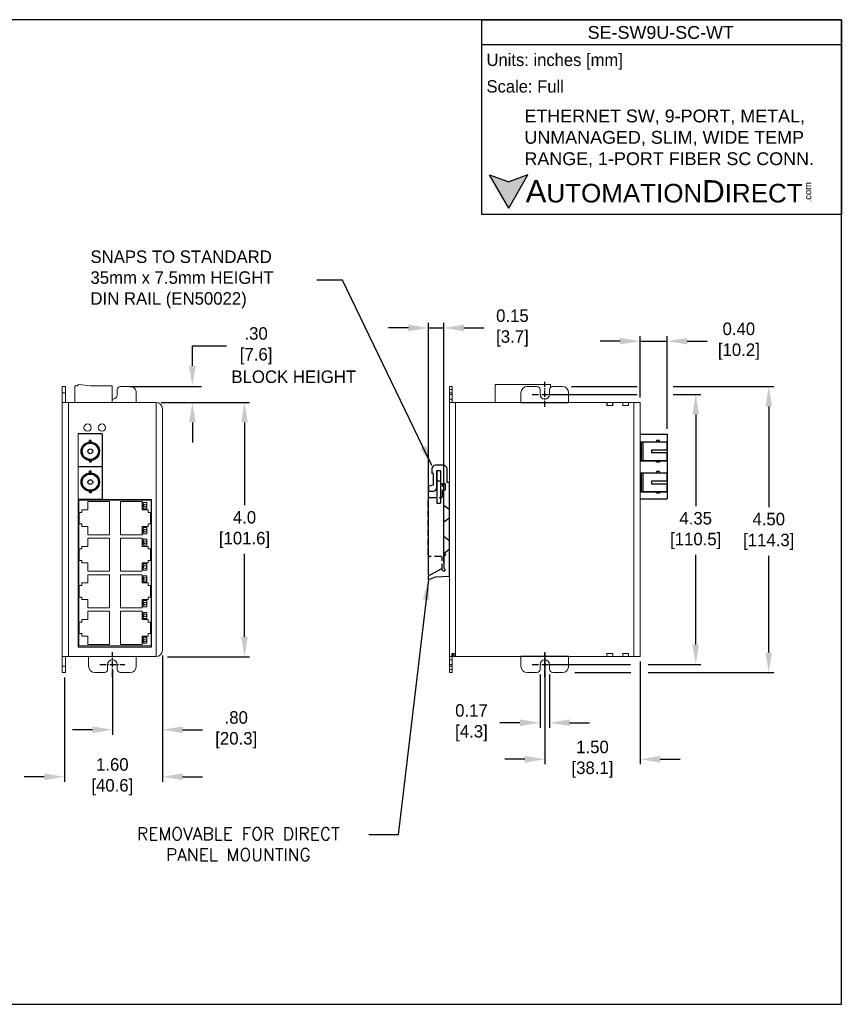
# Model space of a CAD drawing. Header units: inches. Extents: x 0 to 280, y 0 to 197.
# Tile 2 of 2: x 115 to 280, y 0 to 197. Entities that reach past the tile are written whole.
import ezdxf

# ---------------------------------------------------------------- set-up
doc = ezdxf.new("R2010")
doc.units = ezdxf.units.IN
doc.header["$MEASUREMENT"] = 0
doc.linetypes.add('CENTER', pattern=[2, 1.25, -0.25, 0.25, -0.25])
doc.linetypes.add('HIDDEN', pattern=[1.905, 1.27, -0.635])
for name, color, linetype in [('Center', 40, 'CENTER'), ('Dimensions', 140, 'Continuous'), ('Hidden', 102, 'HIDDEN'), ('Text', 140, 'Continuous')]:
    doc.layers.add(name, color=color, linetype=linetype)
doc.styles.add('\\M+2ABAC\\M+2A6A11', font='txt')
doc.dimstyles.new('ISO-25', dxfattribs={"dimtxt": 2.5, "dimasz": 2.5, "dimexe": 1.25, "dimexo": 0.625, "dimtad": 1, "dimtxsty": 'Standard', "dimcen": 2.5, "dimadec": 0, "dimazin": 0, "dimtfac": 1, "dimtmove": 0, "dimatfit": 3, "dimfxl": 0, "dimarcsym": 0})
doc.dimstyles.get("Standard").update_dxf_attribs({"dimtxt": 2.5, "dimasz": 4, "dimexe": 1, "dimexo": 1, "dimgap": 1.524, "dimtad": 0, "dimtih": 1, "dimtoh": 1, "dimlfac": 2, "dimzin": 0, "dimdsep": 46, "dimtxsty": 'Standard', "dimcen": 2.5, "dimadec": 0, "dimazin": 0, "dimtfac": 1, "dimtmove": 0, "dimatfit": 3, "dimfxl": 0, "dimtolj": 1, "dimtzin": 0, "dimarcsym": 0})

# ---------------------------------------------------------------- blocks, each defined once
blk = doc.blocks.new('*D18')
at = {"layer": 'Defpoints', "color": 0}
for p in [(223.92, 123.43), (224.56, 66.28), (264.28, 66.28)]:
    blk.add_point(p, dxfattribs=at)
at = {"layer": 'Dimensions', "color": 0, "lineweight": -2}
for p, q in [((224.92, 123.43), (237.97, 123.43)), ((245.18, 123.43), (265.28, 123.43)), ((264.28, 119.43), (264.28, 99.33)), ((264.28, 70.28), (264.28, 89.62)), ((225.56, 66.28), (236.75, 66.28)), ((240.19, 66.28), (265.28, 66.28))]:
    blk.add_line(p, q, dxfattribs=at)
at = {"layer": 'Dimensions', "color": 0}
for points in [[(263.62, 119.43), (264.95, 119.43), (264.28, 123.43)], [(263.62, 70.28), (264.95, 70.28), (264.28, 66.28)]]:
    blk.add_solid(points, dxfattribs=at)
at = {"layer": 'Dimensions', "color": 0, "insert": (264.28, 94.48), "char_height": 2.5, "attachment_point": 5}
blk.add_mtext('4.50\\P[114.3]', dxfattribs=at)
blk = doc.blocks.new('*D19')
at = {"layer": 'Defpoints', "color": 0}
for p in [(141.95, 120.26), (143.2, 69.44), (159.58, 69.44)]:
    blk.add_point(p, dxfattribs=at)
at = {"layer": 'Dimensions', "color": 0, "lineweight": -2}
for p, q in [((142.95, 120.26), (160.58, 120.26)), ((159.58, 116.26), (159.58, 99.7)), ((159.58, 73.44), (159.58, 89.99)), ((144.2, 69.44), (160.58, 69.44))]:
    blk.add_line(p, q, dxfattribs=at)
at = {"layer": 'Dimensions', "color": 0}
for points in [[(158.91, 116.26), (160.25, 116.26), (159.58, 120.26)], [(158.91, 73.44), (160.25, 73.44), (159.58, 69.44)]]:
    blk.add_solid(points, dxfattribs=at)
at = {"layer": 'Dimensions', "color": 0, "insert": (159.58, 94.84), "char_height": 2.5, "attachment_point": 5}
blk.add_mtext('4.0\\P[101.6]', dxfattribs=at)
blk = doc.blocks.new('*D20')
at = {"layer": 'Defpoints', "color": 0}
for p in [(143.2, 70.71), (133.2, 67.86), (143.2, 54.85)]:
    blk.add_point(p, dxfattribs=at)
at = {"layer": 'Dimensions', "color": 0, "lineweight": -2}
for p, q in [((143.2, 69.71), (143.2, 53.85)), ((133.2, 66.86), (133.2, 53.85)), ((129.2, 54.85), (125.2, 54.85)), ((147.2, 54.85), (151.2, 54.85))]:
    blk.add_line(p, q, dxfattribs=at)
at = {"layer": 'Dimensions', "color": 0}
for points in [[(129.2, 55.52), (129.2, 54.19), (133.2, 54.85)], [(147.2, 55.52), (147.2, 54.19), (143.2, 54.85)]]:
    blk.add_solid(points, dxfattribs=at)
at = {"layer": 'Dimensions', "color": 0, "insert": (157.93, 54.85), "char_height": 2.5, "attachment_point": 5}
blk.add_mtext('.80\\P[20.3]', dxfattribs=at)
blk = doc.blocks.new('*D21')
at = {"layer": 'Defpoints', "color": 0}
for p in [(143.2, 70.71), (123.6, 66.27), (143.2, 45.46)]:
    blk.add_point(p, dxfattribs=at)
at = {"layer": 'Dimensions', "color": 0, "lineweight": -2}
for p, q in [((143.2, 69.71), (143.2, 44.46)), ((123.6, 65.27), (123.6, 44.46)), ((119.6, 45.46), (115.6, 45.46)), ((147.2, 45.46), (151.2, 45.46))]:
    blk.add_line(p, q, dxfattribs=at)
at = {"layer": 'Dimensions', "color": 0}
for points in [[(119.6, 46.13), (119.6, 44.79), (123.6, 45.46)], [(147.2, 46.13), (147.2, 44.79), (143.2, 45.46)]]:
    blk.add_solid(points, dxfattribs=at)
at = {"layer": 'Dimensions', "color": 0, "insert": (133.18, 45.46), "char_height": 2.5, "attachment_point": 5}
blk.add_mtext('1.60\\P[40.6]', dxfattribs=at)
blk = doc.blocks.new('*D22')
at = {"layer": 'Defpoints', "color": 0}
for p in [(218.6, 66.92), (220.51, 66.92), (220.51, 56.25)]:
    blk.add_point(p, dxfattribs=at)
at = {"layer": 'Dimensions', "color": 0, "lineweight": -2}
for p, q in [((218.6, 65.92), (218.6, 55.25)), ((220.51, 65.92), (220.51, 55.25)), ((214.6, 56.25), (210.6, 56.25)), ((224.51, 56.25), (228.51, 56.25))]:
    blk.add_line(p, q, dxfattribs=at)
at = {"layer": 'Dimensions', "color": 0}
for points in [[(214.6, 56.92), (214.6, 55.59), (218.6, 56.25)], [(224.51, 56.92), (224.51, 55.59), (220.51, 56.25)]]:
    blk.add_solid(points, dxfattribs=at)
at = {"layer": 'Dimensions', "color": 0, "insert": (204.91, 56.25), "char_height": 2.5, "attachment_point": 5}
blk.add_mtext('0.17\\P[4.3]', dxfattribs=at)
blk = doc.blocks.new('*D23')
at = {"layer": 'Defpoints', "color": 0}
for p in [(219.55, 121.85), (219.55, 67.87), (249.69, 67.87)]:
    blk.add_point(p, dxfattribs=at)
at = {"layer": 'Dimensions', "color": 0, "lineweight": -2}
for p, q in [((220.55, 121.85), (237.97, 121.85)), ((245.18, 121.85), (250.69, 121.85)), ((249.69, 117.85), (249.69, 99.51)), ((249.69, 71.87), (249.69, 89.79)), ((220.55, 67.87), (236.69, 67.87)), ((240.19, 67.87), (250.69, 67.87))]:
    blk.add_line(p, q, dxfattribs=at)
at = {"layer": 'Dimensions', "color": 0}
for points in [[(249.03, 117.85), (250.36, 117.85), (249.69, 121.85)], [(249.03, 71.87), (250.36, 71.87), (249.69, 67.87)]]:
    blk.add_solid(points, dxfattribs=at)
at = {"layer": 'Dimensions', "color": 0, "insert": (249.69, 94.65), "char_height": 2.5, "attachment_point": 5}
blk.add_mtext('4.35\\P[110.5]', dxfattribs=at)
blk = doc.blocks.new('*D24')
at = {"layer": 'Defpoints', "color": 0}
for p in [(219.55, 71.06), (238.6, 69.47), (219.55, 48.96)]:
    blk.add_point(p, dxfattribs=at)
at = {"layer": 'Dimensions', "color": 0, "lineweight": -2}
for p, q in [((219.55, 70.06), (219.55, 47.96)), ((238.6, 68.47), (238.6, 47.96)), ((215.55, 48.96), (211.55, 48.96)), ((242.6, 48.96), (246.6, 48.96))]:
    blk.add_line(p, q, dxfattribs=at)
at = {"layer": 'Dimensions', "color": 0}
for points in [[(215.55, 49.63), (215.55, 48.29), (219.55, 48.96)], [(242.6, 49.63), (242.6, 48.29), (238.6, 48.96)]]:
    blk.add_solid(points, dxfattribs=at)
at = {"layer": 'Dimensions', "color": 0, "insert": (229.08, 48.96), "char_height": 2.5, "attachment_point": 5}
blk.add_mtext('1.50\\P[38.1]', dxfattribs=at)
blk = doc.blocks.new('*D26')
at = {"layer": 'Defpoints', "color": 0}
for p in [(244, 132.49), (238.6, 120.26), (244, 113.94, -557.98)]:
    blk.add_point(p, dxfattribs=at)
at = {"layer": 'Dimensions', "color": 0, "lineweight": -2}
for p, q in [((234.6, 132.49), (230.6, 132.49)), ((238.6, 121.26), (238.6, 133.49)), ((238.6, 132.49), (244, 132.49)), ((244, 114.94), (244, 133.49)), ((248, 132.49), (252, 132.49))]:
    blk.add_line(p, q, dxfattribs=at)
at = {"layer": 'Dimensions', "color": 0}
for points in [[(234.6, 133.16), (234.6, 131.83), (238.6, 132.49)], [(248, 133.16), (248, 131.83), (244, 132.49)]]:
    blk.add_solid(points, dxfattribs=at)
at = {"layer": 'Dimensions', "color": 0, "insert": (258.31, 132.49), "char_height": 2.5, "attachment_point": 5}
blk.add_mtext('\\A1;0.40 \\P[10.2] ', dxfattribs=at)
blk = doc.blocks.new('*D28')
at = {"layer": 'Defpoints', "color": 0}
for p in [(196.31, 135.12), (199.4, 87.11), (196.31, 84.82)]:
    blk.add_point(p, dxfattribs=at)
at = {"layer": 'Dimensions', "color": 0, "lineweight": -2}
for p, q in [((196.31, 85.82), (196.31, 136.12)), ((199.4, 88.11), (199.4, 136.12)), ((192.31, 135.12), (188.31, 135.12)), ((196.31, 135.12), (199.4, 135.12)), ((203.4, 135.12), (207.4, 135.12))]:
    blk.add_line(p, q, dxfattribs=at)
at = {"layer": 'Dimensions', "color": 0}
for points in [[(192.31, 135.79), (192.31, 134.45), (196.31, 135.12)], [(203.4, 135.79), (203.4, 134.45), (199.4, 135.12)]]:
    blk.add_solid(points, dxfattribs=at)
at = {"layer": 'Dimensions', "color": 0, "insert": (213.09, 135.12), "char_height": 2.5, "attachment_point": 5}
blk.add_mtext('\\A1;0.15\\P[3.7]', dxfattribs=at)

msp = doc.modelspace()

# ---------------------------------------------------------------- hatches: boundary and pattern name
at = {"layer": 'Text'}
msp.add_hatch(color=256, dxfattribs=at).paths.add_polyline_path([(216.1776, 165.7086), (212.3539, 164.3169), (208.5303, 165.7086), (212.3539, 159.0858)])

# ---------------------------------------------------------------- linework, layer by layer
at = {"color": 7, "linetype": 'Continuous', "lineweight": 15}
for p, q in [((123.8451, 123.4326), (123.1951, 123.4326)), ((123.1951, 122.1626), (123.1951, 123.4326)), ((123.8451, 122.1626), (123.1951, 122.1626)), ((123.1951, 120.2576), (123.1951, 122.1626)), ((123.8451, 122.1626), (123.8451, 123.4326)), ((123.8451, 120.2576), (123.8451, 122.1626)), ((125.6951, 123.5657), (125.6951, 120.2576)), ((126.1889, 123.5657), (125.6951, 123.5657)), ((126.4369, 123.8137), (126.1889, 123.5657)), ((128.7982, 123.5657), (126.4369, 123.8137)), ((133.1451, 123.5657), (128.7982, 123.5657)), ((129.5433, 123.5807), (129.5433, 123.5657)), ((129.5433, 123.5807), (132.4, 123.5807)), ((132.4, 123.5807), (132.4, 123.5657)), ((133.1451, 120.2576), (133.1451, 123.5657)), ((134.158, 121.8454), (134.158, 122.7979)), ((134.793, 123.4329), (136.6979, 123.4331)), ((137.968, 122.1631), (137.968, 120.2576)), ((201.0815, 123.4331), (200.5015, 123.4331)), ((200.5015, 122.1631), (200.5015, 123.4331)), ((201.0815, 122.1631), (200.5015, 122.1631)), ((200.5015, 120.2576), (200.5015, 122.1631)), ((201.0815, 122.1631), (201.0815, 123.4331)), ((201.0815, 120.2576), (201.0815, 122.1631)), ((220.687, 123.8137), (209.612, 123.8137)), ((209.612, 123.8137), (209.612, 123.5657)), ((209.612, 123.5657), (209.612, 120.2576)), ((214.789, 122.1626), (214.789, 120.2576)), ((217.964, 123.4326), (216.059, 123.4326)), ((218.599, 121.8451), (218.599, 122.7976)), ((220.504, 122.7976), (220.504, 121.8451)), ((220.687, 123.8137), (220.687, 123.5657)), ((220.687, 123.5657), (220.687, 123.2436)), ((223.044, 123.4326), (221.139, 123.4326)), ((224.314, 120.2576), (224.314, 122.1626)), ((123.1842, 119.6226), (123.1842, 120.2576)), ((123.1842, 120.2576), (123.1951, 120.2576)), ((123.1951, 69.4576), (123.1951, 120.2576)), ((123.1951, 120.2576), (124.4451, 120.2576)), ((124.4451, 120.2576), (124.4451, 69.4576)), ((141.9451, 120.2576), (124.4451, 120.2576)), ((141.9451, 69.4576), (141.9451, 120.2576)), ((200.5015, 69.4576), (200.5015, 120.2576)), ((200.5015, 120.2576), (201.7515, 120.2576)), ((201.7515, 120.2576), (201.7515, 69.4576)), ((201.7515, 120.2576), (214.789, 120.2576)), ((224.314, 120.2576), (231.967, 120.2576)), ((231.967, 119.6076), (231.967, 120.2576)), ((231.9984, 120.2576), (231.967, 120.2576)), ((231.9984, 120.2576), (231.9984, 119.6076)), ((233.092, 120.2576), (231.9984, 120.2576)), ((233.092, 119.6076), (233.092, 120.2576)), ((233.1234, 120.2576), (233.092, 120.2576)), ((233.1234, 119.6076), (233.1234, 120.2576)), ((233.1234, 120.2576), (235.1301, 120.2576)), ((235.1301, 119.6076), (235.1301, 120.2576)), ((235.1603, 120.2576), (235.1301, 120.2576)), ((235.1603, 120.2576), (235.1603, 119.6226)), ((236.2537, 120.2576), (235.1603, 120.2576)), ((236.2537, 119.6226), (236.2537, 120.2576)), ((236.2839, 120.2576), (236.2537, 120.2576)), ((236.2839, 119.6076), (236.2839, 120.2576)), ((236.2839, 120.2576), (237.3515, 120.2576)), ((237.3515, 69.4576), (237.3515, 120.2576)), ((237.3515, 120.2576), (238.6015, 120.2576)), ((238.6015, 120.2576), (238.6015, 69.4576)), ((123.1842, 119.6226), (123.1951, 119.6226)), ((123.1842, 119.6076), (123.1842, 119.6226)), ((123.1842, 119.6076), (123.1951, 119.6076)), ((143.1951, 119.0076), (143.1951, 70.7076)), ((231.967, 119.6076), (231.9984, 119.6076)), ((231.9984, 119.6076), (233.092, 119.6076)), ((233.092, 119.6076), (233.1234, 119.6076)), ((235.1301, 119.6076), (236.2839, 119.6076)), ((235.1603, 119.6226), (236.2537, 119.6226)), ((126.3793, 113.9378), (126.3793, 71.3326)), ((238.5795, 113.937, -557.9774), (238.5795, 100.9547, -557.9774)), ((238.5795, 110.2516, -557.9774), (238.5795, 110.2978, -557.9774)), ((238.5795, 109.0298, -557.9774), (238.5795, 110.2516, -557.9774)), ((238.5795, 104.7858, -557.9774), (238.5795, 106.0087, -557.9774)), ((238.5795, 104.7398, -557.9774), (238.5795, 104.7858, -557.9774)), ((238.5795, 104.7485, -557.9774), (238.5795, 103.7982, -557.9774)), ((238.5795, 103.7605, -557.9774), (238.5795, 103.8067, -557.9774)), ((238.5795, 102.5387, -557.9774), (238.5795, 103.7605, -557.9774)), ((141.0232, 100.8729), (126.3793, 100.8729)), ((126.4862, 100.6881), (126.4862, 71.6216)), ((140.9163, 100.6881), (126.4862, 100.6881)), ((132.5983, 100.4536), (128.2883, 100.4536)), ((128.2883, 100.4536), (128.2883, 98.8055)), ((132.5983, 93.8115), (132.5983, 100.4536)), ((139.1142, 100.4536), (134.8042, 100.4536)), ((134.8042, 100.4536), (134.8042, 93.8115)), ((139.1142, 98.8055), (139.1142, 100.4536)), ((140.9163, 71.6216), (140.9163, 100.6881)), ((141.0232, 71.3326), (141.0232, 100.9226)), ((128.2883, 98.8055), (127.0708, 98.8055)), ((127.0708, 98.8055), (127.0708, 98.271)), ((140.3317, 98.8055), (139.1142, 98.8055)), ((140.1012, 100.2495), (139.3447, 100.2495)), ((139.3447, 100.2495), (139.3447, 99.0097)), ((139.3447, 99.0097), (140.1012, 99.0097)), ((140.1012, 99.0097), (140.1012, 100.2495)), ((140.3317, 98.271), (140.3317, 98.8055)), ((127.0708, 98.271), (126.5931, 98.271)), ((126.5931, 98.271), (126.5931, 95.9941)), ((140.8094, 98.271), (140.3317, 98.271)), ((140.8094, 95.9941), (140.8094, 98.271)), ((126.5931, 95.9941), (127.0708, 95.9941)), ((127.0708, 95.9941), (127.0708, 95.4596)), ((127.0708, 95.4596), (128.2883, 95.4596)), ((128.2883, 95.4596), (128.2883, 93.8115)), ((139.1142, 93.8115), (139.1142, 95.4596)), ((139.1142, 95.4596), (140.3317, 95.4596)), ((140.1012, 95.2611), (139.3447, 95.2611)), ((139.3447, 95.2611), (139.3447, 94.0213)), ((140.1012, 94.0213), (140.1012, 95.2611)), ((140.3317, 95.4596), (140.3317, 95.9941)), ((140.3317, 95.9941), (140.8094, 95.9941)), ((128.2883, 93.8115), (132.5983, 93.8115)), ((128.2883, 93.1397), (128.2883, 91.4916)), ((132.5983, 93.1397), (128.2883, 93.1397)), ((132.5983, 86.5384), (132.5983, 93.1397)), ((134.8042, 93.8115), (139.1142, 93.8115)), ((139.1142, 93.1397), (134.8042, 93.1397)), ((134.8042, 93.1397), (134.8042, 86.5384)), ((139.1142, 91.4916), (139.1142, 93.1397)), ((139.3447, 94.0213), (140.1012, 94.0213)), ((139.3447, 92.9356), (139.3447, 91.6957)), ((140.1012, 92.9356), (139.3447, 92.9356)), ((140.1012, 91.6957), (140.1012, 92.9356)), ((126.5931, 90.998), (126.5931, 88.6801)), ((127.0708, 90.998), (126.5931, 90.998)), ((128.2883, 91.4916), (127.0708, 91.4916)), ((127.0708, 91.4916), (127.0708, 90.998)), ((140.3317, 91.4916), (139.1142, 91.4916)), ((139.3447, 91.6957), (140.1012, 91.6957)), ((140.3317, 90.998), (140.3317, 91.4916)), ((140.8094, 90.998), (140.3317, 90.998)), ((140.8094, 88.6801), (140.8094, 90.998)), ((126.5931, 88.6801), (127.0708, 88.6801)), ((127.0708, 88.6801), (127.0708, 88.1865)), ((140.3317, 88.1865), (140.3317, 88.6801)), ((140.3317, 88.6801), (140.8094, 88.6801)), ((127.0708, 88.1865), (128.2883, 88.1865)), ((128.2883, 88.1865), (128.2883, 86.5384)), ((139.1142, 86.5384), (139.1142, 88.1865)), ((139.1142, 88.1865), (140.3317, 88.1865)), ((139.3447, 87.9881), (139.3447, 86.7482)), ((140.1012, 87.9881), (139.3447, 87.9881)), ((139.3447, 86.7482), (140.1012, 86.7482)), ((140.1012, 86.7482), (140.1012, 87.9881)), ((128.2883, 86.5384), (132.5983, 86.5384)), ((132.5983, 85.8258), (128.2883, 85.8258)), ((128.2883, 85.8258), (128.2883, 84.1776)), ((132.5983, 79.2245), (132.5983, 85.8258)), ((134.8042, 86.5384), (139.1142, 86.5384)), ((139.1142, 85.8258), (134.8042, 85.8258)), ((134.8042, 85.8258), (134.8042, 79.2245)), ((139.1142, 84.1776), (139.1142, 85.8258)), ((139.3447, 85.6216), (139.3447, 84.3818)), ((140.1012, 85.6216), (139.3447, 85.6216)), ((140.1012, 84.3818), (140.1012, 85.6216)), ((126.5931, 83.684), (126.5931, 81.3662)), ((127.0708, 83.684), (126.5931, 83.684)), ((127.0708, 84.1776), (127.0708, 83.684)), ((128.2883, 84.1776), (127.0708, 84.1776)), ((140.3317, 84.1776), (139.1142, 84.1776)), ((139.3447, 84.3818), (140.1012, 84.3818)), ((140.3317, 83.684), (140.3317, 84.1776)), ((140.8094, 83.684), (140.3317, 83.684)), ((140.8094, 81.3662), (140.8094, 83.684)), ((126.5931, 81.3662), (127.0708, 81.3662)), ((127.0708, 81.3662), (127.0708, 80.8726)), ((127.0708, 80.8726), (128.2883, 80.8726)), ((128.2883, 80.8726), (128.2883, 79.2245)), ((139.1142, 79.2245), (139.1142, 80.8726)), ((139.1142, 80.8726), (140.3317, 80.8726)), ((139.3447, 80.6741), (139.3447, 79.4343)), ((140.1012, 80.6741), (139.3447, 80.6741)), ((140.1012, 79.4343), (140.1012, 80.6741)), ((140.3317, 81.3662), (140.8094, 81.3662)), ((140.3317, 80.8726), (140.3317, 81.3662)), ((128.2883, 79.2245), (132.5983, 79.2245)), ((134.8042, 79.2245), (139.1142, 79.2245)), ((139.3447, 79.4343), (140.1012, 79.4343)), ((128.2883, 76.8637), (127.0708, 76.8637)), ((127.0708, 76.8637), (127.0708, 76.3701)), ((132.5983, 78.5118), (128.2883, 78.5118)), ((128.2883, 78.5118), (128.2883, 76.8637)), ((132.5983, 71.9105), (132.5983, 78.5118)), ((139.1142, 78.5118), (134.8042, 78.5118)), ((134.8042, 78.5118), (134.8042, 71.9105)), ((139.1142, 76.8637), (139.1142, 78.5118)), ((140.3317, 76.8637), (139.1142, 76.8637)), ((139.3447, 78.3077), (139.3447, 77.0678)), ((140.1012, 78.3077), (139.3447, 78.3077)), ((139.3447, 77.0678), (140.1012, 77.0678)), ((140.1012, 77.0678), (140.1012, 78.3077)), ((140.3317, 76.3701), (140.3317, 76.8637)), ((126.5931, 76.3701), (126.5931, 74.0522)), ((127.0708, 76.3701), (126.5931, 76.3701)), ((140.8094, 76.3701), (140.3317, 76.3701)), ((140.8094, 74.0522), (140.8094, 76.3701)), ((126.5931, 74.0522), (127.0708, 74.0522)), ((127.0708, 74.0522), (127.0708, 73.5586)), ((127.0708, 73.5586), (128.2883, 73.5586)), ((128.2883, 73.5586), (128.2883, 71.9105)), ((139.1142, 71.9105), (139.1142, 73.5586)), ((139.1142, 73.5586), (140.3317, 73.5586)), ((139.3447, 73.3602), (139.3447, 72.1203)), ((140.1012, 73.3602), (139.3447, 73.3602)), ((140.1012, 72.1203), (140.1012, 73.3602)), ((140.3317, 73.5586), (140.3317, 74.0522)), ((140.3317, 74.0522), (140.8094, 74.0522)), ((126.3793, 71.3326), (141.0232, 71.3326)), ((126.4862, 71.6216), (140.9163, 71.6216)), ((128.2883, 71.9105), (132.5983, 71.9105)), ((134.8042, 71.9105), (139.1142, 71.9105)), ((139.3447, 72.1203), (140.1012, 72.1203)), ((124.4451, 69.4576), (123.1951, 69.4576)), ((123.1951, 67.5526), (123.1951, 69.4576)), ((123.8451, 67.5526), (123.8451, 69.4576)), ((141.9451, 69.4576), (124.4451, 69.4576)), ((128.4326, 67.5526), (128.4326, 69.4576)), ((137.9576, 69.4576), (137.9576, 67.5526)), ((201.7515, 69.4576), (200.5015, 69.4576)), ((200.5015, 67.5526), (200.5015, 69.4576)), ((201.0815, 67.5526), (201.0815, 69.4576)), ((214.789, 69.4576), (201.7515, 69.4576)), ((214.789, 69.4576), (214.789, 67.5526)), ((224.314, 67.5526), (224.314, 69.4576)), ((231.967, 69.4576), (224.314, 69.4576)), ((233.1234, 70.1076), (231.967, 70.1076)), ((231.967, 70.1076), (231.967, 69.4576)), ((231.967, 69.4576), (231.9883, 69.4576)), ((231.9883, 69.4576), (233.1022, 69.4576)), ((233.1022, 69.4576), (233.1234, 69.4576)), ((233.1234, 70.1076), (233.1234, 69.4576)), ((235.1301, 69.4576), (233.1234, 69.4576)), ((236.2839, 70.1076), (235.1301, 70.1076)), ((235.1301, 70.1076), (235.1301, 69.4576)), ((235.1301, 69.4576), (235.1501, 69.4576)), ((235.1501, 69.4576), (236.264, 69.4576)), ((236.264, 69.4576), (236.2839, 69.4576)), ((236.2839, 70.1076), (236.2839, 69.4576)), ((237.3515, 69.4576), (236.2839, 69.4576)), ((238.6015, 69.4576), (237.3515, 69.4576)), ((123.8451, 67.5526), (123.1951, 67.5526)), ((123.1951, 66.2826), (123.1951, 67.5526)), ((123.8451, 66.2826), (123.8451, 67.5526)), ((132.2426, 67.8701), (132.2426, 66.9176)), ((134.1476, 66.9176), (134.1476, 67.8701)), ((201.0815, 67.5526), (200.5015, 67.5526)), ((200.5015, 66.2826), (200.5015, 67.5526)), ((201.0815, 66.2826), (201.0815, 67.5526)), ((218.599, 66.9176), (218.599, 67.8701)), ((220.504, 67.8701), (220.504, 66.9176)), ((123.8451, 66.2826), (123.1951, 66.2826)), ((131.6076, 66.2826), (129.7026, 66.2826)), ((136.6876, 66.2826), (134.7826, 66.2826)), ((201.0815, 66.2826), (200.5015, 66.2826)), ((216.059, 66.2826), (217.964, 66.2826)), ((221.139, 66.2826), (223.044, 66.2826))]:
    msp.add_line(p, q, dxfattribs=at)
at = {"color": 7, "linetype": 'HIDDEN', "lineweight": 0}
for p, q in [((201.0815, 123.4329), (200.5015, 123.4329)), ((201.0815, 123.4329), (200.5015, 123.4329)), ((201.0815, 122.7979), (200.5015, 122.7979)), ((201.0815, 122.7979), (200.5015, 122.7979)), ((201.0815, 122.1631), (200.5015, 122.1631)), ((201.0815, 121.8454), (200.5015, 121.8454)), ((201.0815, 121.8454), (200.5015, 121.8454)), ((231.9696, 119.6076), (231.9696, 120.2576)), ((235.1327, 119.6076), (235.1327, 120.2576)), ((236.2865, 120.2576), (236.2865, 119.6076)), ((237.3515, 119.0076), (237.3515, 70.7076)), ((238.5915, 115.9461), (238.5915, 114.4849)), ((201.6411, 70.1076), (201.0015, 70.1076)), ((201.0061, 70.1076), (201.0061, 69.4576)), ((201.1365, 70.1076), (201.1365, 69.611)), ((201.1365, 69.611), (201.4179, 69.611)), ((201.4179, 70.1076), (201.4179, 69.4576)), ((201.6411, 70.1076), (201.6411, 69.4576)), ((235.1327, 69.4576), (235.1327, 70.1076)), ((201.0815, 67.8701), (200.5015, 67.8701)), ((201.0815, 67.8701), (200.5015, 67.8701)), ((201.0815, 67.5526), (200.5015, 67.5526)), ((201.0815, 66.9176), (200.5015, 66.9176)), ((201.0815, 66.9176), (200.5015, 66.9176))]:
    msp.add_line(p, q, dxfattribs=at)
for p, q in [((131.1777, 113.9378), (126.3793, 113.9378)), ((128.6299, 112.3212, 553.7109), (128.6299, 112.6348, 553.7109)), ((128.9271, 112.6348, 553.7109), (128.6299, 112.6348, 553.7109)), ((128.9271, 112.3212, 553.7109), (128.9271, 112.6348, 553.7109)), ((131.1777, 113.9378), (131.1777, 100.8729)), ((244.0022, 112.314), (238.5735, 112.314)), ((238.5795, 113.937, -557.9774), (243.9987, 113.937, -557.9774)), ((238.8835, 108.5942), (238.8835, 112.314)), ((239.1935, 108.5942), (239.1935, 112.314)), ((242.4523, 112.624), (241.8323, 112.624)), ((241.8323, 112.624), (241.8323, 112.314)), ((242.4523, 112.314), (242.4523, 112.624)), ((243.9987, 113.937, -557.9774), (243.9987, 100.9547, -557.9774)), ((244.0022, 110.7641), (244.0022, 112.314)), ((240.9024, 110.1441), (240.9024, 110.7641)), ((240.9024, 110.7641), (244.0022, 110.7641)), ((128.6299, 108.6418, 553.7109), (128.6299, 108.3282, 553.7109)), ((128.9271, 108.3282, 553.7109), (128.6299, 108.3282, 553.7109)), ((128.9271, 108.6418, 553.7109), (128.9271, 108.3282, 553.7109)), ((238.5735, 108.5942), (244.0022, 108.5942)), ((244.0022, 108.5942), (238.5735, 108.5942)), ((244.0022, 110.1441), (240.9024, 110.1441)), ((241.8323, 108.2842), (241.8323, 108.5942)), ((242.4523, 108.2842), (241.8323, 108.2842)), ((242.4523, 108.5942), (242.4523, 108.2842)), ((244.0022, 108.5942), (244.0022, 110.1441)), ((131.1777, 107.4053), (126.3793, 107.4053)), ((128.6299, 106.1689, 553.7109), (128.6299, 106.4825, 553.7109)), ((128.9271, 106.4825, 553.7109), (128.6299, 106.4825, 553.7109)), ((128.9271, 106.1689, 553.7109), (128.9271, 106.4825, 553.7109)), ((196.9802, 106.9641), (196.9802, 106.0203)), ((199.3035, 107.6901), (197.7063, 107.6901)), ((197.9846, 103.2735), (197.9846, 106.6374)), ((197.9846, 106.6374), (197.9846, 100.1036)), ((198.7106, 106.6374), (198.7106, 104.0237)), ((198.7106, 106.6374), (198.7106, 100.1036)), ((200.0296, 104.2657), (200.0296, 106.9641)), ((241.8323, 106.4242), (241.8323, 106.1143)), ((242.4523, 106.4242), (241.8323, 106.4242)), ((242.4523, 106.1143), (242.4523, 106.4242)), ((197.2706, 106.0203), (196.9802, 106.0203)), ((197.2706, 106.0203), (197.2706, 103.6849)), ((197.9846, 104.5924), (198.7106, 104.5924)), ((200.5015, 104.2657), (200.0296, 104.2657)), ((200.5015, 85.4495), (200.5015, 104.2657)), ((200.5015, 85.4495), (200.5015, 104.2657)), ((200.5015, 85.4495), (200.5015, 104.2657)), ((244.0022, 106.1143), (238.5735, 106.1143)), ((238.8835, 102.3944), (238.8835, 106.1143)), ((239.1935, 102.3944), (239.1935, 106.1143)), ((240.9024, 104.5643), (244.0022, 104.5643)), ((240.9024, 103.9443), (240.9024, 104.5643)), ((244.0022, 104.5643), (244.0022, 106.1143)), ((128.6299, 102.4894, 553.7109), (128.6299, 102.1758, 553.7109)), ((128.9271, 102.4894, 553.7109), (128.9271, 102.1758, 553.7109)), ((197.2706, 103.6849), (196.3147, 103.5034)), ((196.3147, 103.5034), (196.3147, 102.5474)), ((196.3147, 102.5474), (197.2585, 102.5474)), ((198.7106, 104.0237), (199.6423, 104.0237)), ((199.6423, 102.741), (199.4003, 102.741)), ((199.4003, 90.217), (199.4003, 102.741)), ((199.6423, 104.0237), (199.6423, 102.741)), ((243.9987, 102.3944), (238.5735, 102.3944)), ((238.5735, 102.3944), (243.9987, 102.3944)), ((244.0022, 103.9443), (240.9024, 103.9443)), ((241.8323, 102.0844), (241.8323, 102.3944)), ((242.4523, 102.3944), (242.4523, 102.0844)), ((244.0022, 102.3944), (244.0022, 103.9443)), ((131.1777, 100.8729), (126.3793, 100.8729)), ((128.9271, 102.1758, 553.7109), (128.6299, 102.1758, 553.7109)), ((238.5795, 100.9547, -557.9774), (243.9987, 100.9547, -557.9774)), ((242.4523, 102.0844), (241.8323, 102.0844)), ((197.9846, 100.1036), (198.7106, 100.1036)), ((199.4003, 90.217), (199.7875, 89.854)), ((199.7875, 89.854), (199.4003, 89.491)), ((199.4003, 89.491), (199.4003, 87.1072)), ((196.3147, 85.631), (198.8539, 86.9862)), ((198.8539, 86.9862), (199.4003, 86.4398)), ((199.4003, 87.1072), (199.734, 86.7735)), ((199.734, 86.7735), (199.4003, 86.4398)), ((196.3147, 84.8202), (196.3147, 85.631)), ((197.6458, 85.3043), (196.3147, 84.8202)), ((200.5015, 85.4495), (197.6458, 85.3043))]:
    msp.add_line(p, q)
for points in [[(214.789, 120.2576), (224.314, 120.2576)], [(197.9846, 106.6374), (198.7106, 106.6374)], [(224.314, 69.4576), (214.789, 69.4576)]]:
    msp.add_lwpolyline(points)
at = {"color": 7, "linetype": 'Continuous', "lineweight": 15}
for centre, radius in [((128.2451, 115.2155), 0.7306), ((131.1106, 115.2155), 0.7306), ((139.723, 99.6296), 0.2941), ((139.723, 94.6412), 0.2941), ((139.723, 92.3156), 0.2941), ((139.723, 87.3682), 0.2941), ((139.723, 85.0017), 0.2941), ((139.723, 80.0542), 0.2941), ((139.723, 77.6878), 0.2941), ((139.723, 72.7403), 0.2941)]:
    msp.add_circle(centre, radius, dxfattribs=at)
for centre, radius in [((128.7785, 110.4815, 553.7109), 1.8457), ((128.7785, 110.4815, 553.7109), 1.6124), ((128.7785, 110.4815, 553.7109), 0.4799), ((128.7785, 104.3291, 553.7109), 1.8457), ((128.7785, 104.3291, 553.7109), 1.6124), ((128.7785, 104.3291, 553.7109), 0.4799)]:
    msp.add_circle(centre, radius)
for centre, radius, start, end in [((134.793, 122.7979), 0.635, 90.004253, 180), ((136.698, 122.1631), 1.27, 0, 90.004253), ((216.059, 122.1626), 1.27, 90, 180), ((217.964, 122.7976), 0.635, 0, 90), ((221.139, 122.7976), 0.635, 90, 180), ((223.044, 122.1626), 1.27, 0, 90), ((133.2055, 121.8454), 0.9525, 266.362065, 0), ((141.9451, 119.0076), 1.25, 0, 90), ((219.5515, 121.8451), 0.9525, 180, 0), ((141.9451, 70.7076), 1.25, 270, 0), ((129.7026, 67.5526), 1.27, 180, 270), ((131.6076, 66.9176), 0.635, 270, 0), ((133.1951, 67.8701), 0.9525, 0, 180), ((134.7826, 66.9176), 0.635, 180, 270), ((136.6876, 67.5526), 1.27, 270, 0), ((216.059, 67.5526), 1.27, 180, 270), ((217.964, 66.9176), 0.635, 270, 0), ((219.5515, 67.8701), 0.9525, 0, 180), ((221.139, 66.9176), 0.635, 180, 270), ((223.044, 67.5526), 1.27, 270, 0)]:
    msp.add_arc(centre, radius, start, end, dxfattribs=at)
for centre, start, end in [((197.7063, 106.9641), 90, 180), ((199.3035, 106.9641), 0, 90), ((197.2585, 103.2735), 270, 0)]:
    msp.add_arc(centre, 0.726, start, end)
at = {"color": 7, "linetype": 'HIDDEN', "lineweight": 0}
msp.add_ellipse((201.1321, 70.7076), major_axis=(0, 1.25), ratio=0.00721925, start_param=3.14159265, end_param=3.64224737, dxfattribs=at)
for points in [[(200.5015, 120.8929), (201.0815, 120.8929)], [(238.6015, 115.9461), (238.5915, 115.9461)], [(238.5915, 114.4849), (238.6015, 114.4849)], [(201.0815, 68.8226), (200.5015, 68.8226)]]:
    msp.add_open_spline(points, degree=1, dxfattribs=at)
at = {"layer": 'Center'}
for p, q in [((219.5515, 119.3451), (219.5515, 124.3451)), ((217.0515, 121.8451), (222.0515, 121.8451)), ((133.1951, 65.3701), (133.1951, 70.3701)), ((219.5515, 65.3701), (219.5515, 70.3701)), ((130.6951, 67.8701), (135.6951, 67.8701)), ((217.0515, 67.8701), (222.0515, 67.8701))]:
    msp.add_line(p, q, dxfattribs=at)
at = {"layer": 'Defpoints'}
msp.add_lwpolyline([(278.8169, 196.7088), (0, 196.7088), (0, 0), (278.8169, 0)], close=True, dxfattribs=at)
at = {"layer": 'Dimensions'}
for p, q in [((149.1702, 127.5657), (149.1702, 131.5657)), ((149.1702, 131.5657), (155.9582, 131.5657)), ((136.6979, 123.4331), (150.9695, 123.4329)), ((149.1702, 116.2511), (149.1702, 112.2511))]:
    msp.add_line(p, q, dxfattribs=at)
for points in [[(148.5036, 127.5657), (149.8369, 127.5657), (149.1702, 123.5657)], [(148.5036, 116.2511), (149.8369, 116.2511), (149.1702, 120.2511)]]:
    msp.add_solid(points, dxfattribs=at)
at = {"layer": 'Hidden'}
for p, q in [((199.4003, 99.728), (200.5015, 98.8931)), ((199.4003, 99.728), (200.5015, 98.8931)), ((199.4003, 96.3883), (200.5015, 97.2232)), ((199.4003, 96.3883), (200.5015, 97.2232)), ((199.4003, 93.4963), (200.5015, 92.6613)), ((199.4003, 93.4963), (200.5015, 92.6613)), ((199.4649, 90.1565), (200.5015, 90.9915)), ((199.4649, 90.1565), (200.5015, 90.9915))]:
    msp.add_line(p, q, dxfattribs=at)
msp.add_lwpolyline([(199.0718, 86.713), (199.0718, 89.191, 0.41421356), (198.7718, 89.491), (196.5318, 89.491, -0.41421356), (196.2318, 89.791), (196.2318, 100.9345, -0.41421356), (196.5318, 101.2345), (198.8211, 101.2345, 0.41421356), (199.1211, 101.5345), (199.1211, 104.0237)], format="xyb", dxfattribs=at)
at = {"layer": 'Text'}
for p, q in [((206.9953, 196.7088), (278.8169, 196.7088)), ((206.9953, 157.7701), (206.9953, 196.7088)), ((278.8169, 196.7088), (278.8169, 157.7701)), ((206.9953, 191.7581), (278.8169, 191.7581)), ((212.3539, 159.0858), (208.5303, 165.7086)), ((208.5303, 165.7086), (212.3539, 164.3169)), ((212.3539, 159.0858), (216.1776, 165.7086)), ((216.1776, 165.7086), (212.3539, 164.3169)), ((278.8169, 157.7701), (206.9953, 157.7701))]:
    msp.add_line(p, q, dxfattribs=at)

# ---------------------------------------------------------------- texts
at = {"insert": (150.469, 174.4667), "char_height": 2.5, "attachment_point": 4}
msp.add_mtext('\\A1;', dxfattribs=at)
at = {"layer": 'Dimensions', "char_height": 2.5}
for s, insert, attachment_point in [('SNAPS TO STANDARD\\P35mm x 7.5mm HEIGHT\\PDIN RAIL (EN50022)', (128.8143, 144.8123), 4), ('\\A1;.30\\P[7.6]', (161.8993, 131.5657), 5), ('\\A1;\\PBLOCK HEIGHT', (169.4205, 127.4452), 5)]:
    msp.add_mtext(s, dxfattribs=dict(at, insert=insert, attachment_point=attachment_point))
at = {"layer": 'Text', "linetype": 'Continuous', "char_height": 2.560326, "attachment_point": 1}
for s, insert, width in [('{\\fArial|b0|i0|c0|p34;SE-SW9U-SC-WT}', (228.1143, 195.4457), 36.988504), ('{\\fArial|b0|i0|c0|p34;ETHERNET SW, 9-PORT, METAL, UNMANAGED, SLIM, WIDE TEMP RANGE, 1-PORT FIBER SC CONN.}', (215.4899, 178.7508), 67.093711)]:
    msp.add_mtext(s, dxfattribs=dict(at, insert=insert, width=width))
at = {"layer": 'Text', "char_height": 2.475348, "width": 71.821526, "attachment_point": 4}
for s, insert in [(' Units: inches [mm]', (206.9953, 188.3171)), (' Scale: Full', (206.9953, 183.3664))]:
    msp.add_mtext(s, dxfattribs=dict(at, insert=insert))
at = {"layer": 'Text', "insert": (208.5303, 162.3972), "char_height": 3.713022, "width": 62.897377, "attachment_point": 4, "style": '\\M+2ABAC\\M+2A6A11'}
msp.add_mtext('{\\fArial|b0|i0|c0|p34;     \\H1.2x;A\\H0.8333x;UTOMATION\\H1.2x;D\\H0.8333x;IRECT}', dxfattribs=at)
at = {"layer": 'Text', "insert": (271.4276, 160.2204), "char_height": 1.336688, "width": 3.961061, "attachment_point": 1, "rotation": 90, "style": '\\M+2ABAC\\M+2A6A11'}
msp.add_mtext('{\\fArial|b0|i0|c0|p34;.com}', dxfattribs=at)
at = {"layer": 'Text', "color": 140, "insert": (158.3452, 31.9726), "char_height": 2.5, "attachment_point": 5}
msp.add_mtext('{\\Fromans|c0;REMOVABLE FOR DIRECT\\PPANEL MOUNTING}', dxfattribs=at)

# ---------------------------------------------------------------- dimensions: what is measured, and where the dimension line sits
at = {"layer": 'Dimensions'}
for base, p1, p2, text, dimstyle, override, picture, middle in [((196.3147, 135.1206), (199.4003, 87.1072), (196.3147, 84.8202), '0.15\\P[3.7]', 'Standard', {"dimpost": '\\X'}, '*D28', (213.091, 135.1206)), ((219.5515, 48.9593), (238.6015, 69.4701), (219.5515, 71.0576), '1.50\\P[38.1]', 'ISO-25', {"dimasz": 4, "dimexe": 1, "dimexo": 1, "dimgap": 1.524, "dimtad": 0, "dimtih": 1, "dimtoh": 1, "dimlfac": 2, "dimzin": 0, "dimdsep": 46, "dimpost": '\\X', "dimtofl": 0, "dimtzin": 0}, '*D24', (229.0765, 48.9593)), ((143.1951, 45.4592), (123.5962, 66.2676), (143.1951, 70.7076), '1.60\\P[40.6]', 'ISO-25', {"dimasz": 4, "dimexe": 1, "dimexo": 1, "dimgap": 1.524, "dimtad": 0, "dimtih": 1, "dimtoh": 1, "dimlfac": 2, "dimzin": 0, "dimdsep": 46, "dimpost": '\\X', "dimtofl": 0, "dimtzin": 0}, '*D21', (133.1835, 45.4592)), ((143.1951, 54.854), (133.1951, 67.8551), (143.1951, 70.7076), '.80\\P[20.3]', 'ISO-25', {"dimasz": 4, "dimexe": 1, "dimexo": 1, "dimgap": 1.524, "dimtad": 0, "dimtih": 1, "dimtoh": 1, "dimlfac": 2, "dimzin": 0, "dimdsep": 46, "dimpost": '\\X', "dimtofl": 0, "dimtzin": 0}, '*D20', (157.9274, 54.854)), ((220.5089, 56.2539), (218.6039, 66.9176), (220.5089, 66.9176), '0.17\\P[4.3]', 'ISO-25', {"dimasz": 4, "dimexe": 1, "dimexo": 1, "dimgap": 1.524, "dimtad": 0, "dimtih": 1, "dimtoh": 1, "dimlfac": 2, "dimzin": 0, "dimdsep": 46, "dimpost": '\\X', "dimtofl": 0, "dimtzin": 0}, '*D22', (204.9132, 56.2539))]:
    dim = msp.add_linear_dim(base=base, p1=p1, p2=p2, text=text, dimstyle=dimstyle, override=override, dxfattribs=at)
    dim.commit()
    dim.dimension.update_dxf_attribs({"geometry": picture, "text_midpoint": middle, "dimtype": 160})
dim = msp.add_linear_dim(base=(243.9987, 132.4927), p1=(238.6015, 120.2576), p2=(243.9987, 113.937, -557.9774), text='0.40 \\P[10.2] ', dimstyle='Standard', override={"dimpost": '\\X'}, dxfattribs=at)
dim.commit()
dim.dimension.update_dxf_attribs({"geometry": '*D26', "text_midpoint": (258.3144, 132.4927)})
for base, p1, p2, text, override, picture, middle in [((264.2839, 66.2826), (223.9176, 123.4331), (224.5634, 66.2826), '4.50\\P[114.3]', {"dimasz": 4, "dimexe": 1, "dimexo": 1, "dimgap": 1.524, "dimtih": 1, "dimtoh": 1, "dimlfac": 2, "dimzin": 0, "dimpost": '\\X', "dimtofl": 0, "dimtzin": 0}, '*D18', (264.2839, 94.4763)), ((159.5802, 69.4426), (141.9451, 120.2576), (143.1951, 69.4426), '4.0\\P[101.6]', {"dimasz": 4, "dimexe": 1, "dimexo": 1, "dimgap": 1.524, "dimtih": 1, "dimtoh": 1, "dimlfac": 2, "dimzin": 0, "dimpost": '\\X', "dimtofl": 0, "dimtzin": 0}, '*D19', (159.5802, 94.8426)), ((249.6932, 67.8701), (219.5515, 121.8451), (219.5515, 67.8701), '4.35\\P[110.5]', {"dimasz": 4, "dimexe": 1, "dimexo": 1, "dimgap": 1.524, "dimtad": 0, "dimtih": 1, "dimtoh": 1, "dimlfac": 2, "dimzin": 0, "dimdsep": 46, "dimpost": '\\X', "dimtofl": 0, "dimtzin": 0}, '*D23', (249.6932, 94.6497))]:
    dim = msp.add_linear_dim(base=base, p1=p1, p2=p2, angle=90, text=text, dimstyle='ISO-25', override=override, dxfattribs=at)
    dim.commit()
    dim.dimension.update_dxf_attribs({"geometry": picture, "text_midpoint": middle, "dimtype": 160})

# ---------------------------------------------------------------- leaders
msp.add_leader([(196.3147, 84.8202), (190.2435, 33.8638), (184.4184, 33.8712)], dimstyle='Standard', dxfattribs=at)
at = {"layer": 'Text'}
msp.add_leader([(197.0266, 107.6422), (179.1209, 144.6507), (174.034, 144.6507)], dimstyle='Standard', dxfattribs=at)

doc.saveas('drawing.dxf')
